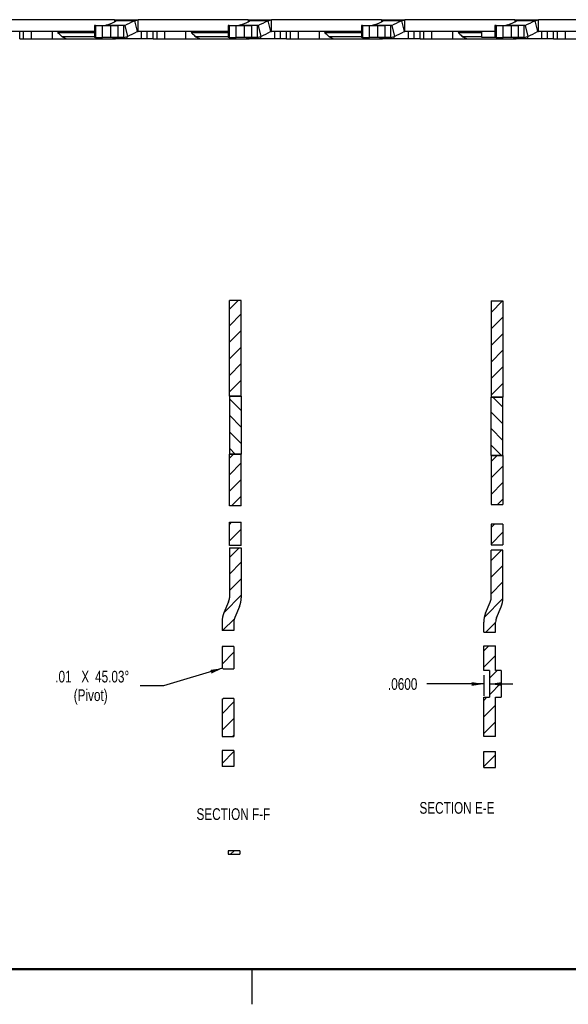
# Model space of a CAD drawing. Header units: inches. Extents: x 0.1 to 87.3, y 0.1 to 33.9.
# Tile 3 of 174: x 16.3 to 22.1, y 0.1 to 10.6. Entities that reach past the tile are written whole.
import ezdxf

# ---------------------------------------------------------------- set-up
doc = ezdxf.new("R2010")
doc.units = ezdxf.units.IN
doc.header["$MEASUREMENT"] = 0
doc.linetypes.add('PHANTOM', pattern=[0.5, 0.25, -0.05, 0.05, -0.05, 0.05, -0.05])
doc.layers.add('DIMENSIONS', color=171, linetype='Continuous')
doc.layers.add('NOTES', color=5, linetype='Continuous')
doc.layers.add('SECTION_VIEWS', color=7, linetype='PHANTOM', lineweight=35)
doc.styles.add('SLDTEXTSTYLE0', font='TXT', dxfattribs={"width": 0.75})
doc.dimstyles.new('SLDDIMSTYLE5', dxfattribs={"dimtxt": 0.125, "dimasz": 0.13, "dimexe": 0, "dimexo": 0.0625, "dimgap": 0.03125, "dimtad": 0, "dimtih": 1, "dimtoh": 1, "dimdec": 4, "dimrnd": 1e-09, "dimzin": 4, "dimdsep": 46, "dimtxsty": 'SLDTEXTSTYLE0', "dimsah": 1, "dimcen": 0.09, "dimadec": 0, "dimazin": 1, "dimtfac": 1, "dimtdec": 4, "dimtmove": 0, "dimatfit": 0, "dimfxl": 1, "dimfrac": 2, "dimtolj": 1, "dimtzin": 12, "dimarcsym": 0})

# ---------------------------------------------------------------- blocks, each defined once
blk = doc.blocks.new('_D_28')
at = {"layer": 'DIMENSIONS'}
for p, q in [((21.226, 3.64), (21.226, 3.421)), ((21.286, 3.64), (21.286, 3.421)), ((21.226, 3.546), (20.617, 3.546)), ((21.286, 3.546), (21.536, 3.546))]:
    blk.add_line(p, q, dxfattribs=at)
for points in [[(21.226, 3.546), (21.096, 3.566), (21.096, 3.526)], [(21.286, 3.546), (21.416, 3.526), (21.416, 3.566)]]:
    blk.add_solid(points, dxfattribs=at)
at = {"layer": 'DIMENSIONS', "insert": (20.202, 3.608), "char_height": 0.125, "attachment_point": 1, "style": 'SLDTEXTSTYLE0'}
blk.add_mtext('.0600', dxfattribs=at)
blk = doc.blocks.new('SW_CHAMFER_DIMENSION_0')
at = {"layer": 'DIMENSIONS', "color": 0}
for p, q in [((1.786, 0.188), (1.157, 0)), ((1.157, 0), (0.907, 0))]:
    blk.add_line(p, q, dxfattribs=at)
blk.add_solid([(1.786, 0.188), (1.656, 0.17), (1.668, 0.131)], dxfattribs=at)
at = {"layer": 'DIMENSIONS', "color": 0, "char_height": 0.125, "attachment_point": 1, "style": 'SLDTEXTSTYLE0'}
for s, insert in [('.01', (0, 0.161)), ('X', (0.278, 0.161)), ('45.03°', (0.425, 0.161)), ('(Pivot)', (0.197, -0.037))]:
    blk.add_mtext(s, dxfattribs=dict(at, insert=insert))

msp = doc.modelspace()

# ---------------------------------------------------------------- hatches: boundary and pattern name
at = {"linetype": 'Continuous', "lineweight": 18}
h = msp.add_hatch(dxfattribs=at)
h.set_pattern_fill('ANSI31', style=0)
h.paths.add_polyline_path([(18.63524, 6.62118), (18.63524, 7.64112), (18.50925, 7.64112), (18.50925, 6.62118)], flags=0)
h = msp.add_hatch(dxfattribs=at)
h.set_pattern_fill('ANSI31', style=0)
h.paths.add_polyline_path([(21.42943, 7.63751), (21.30345, 7.63751), (21.30345, 6.60967), (21.42943, 6.60967)], flags=0)
h = msp.add_hatch(dxfattribs=at)
h.set_pattern_fill('ANSI31', style=0)
h.paths.add_polyline_path([(18.63524, 6.00069), (18.50925, 6.00069), (18.50925, 5.44893), (18.63524, 5.44893)], flags=0)
h = msp.add_hatch(dxfattribs=at)
h.set_pattern_fill('ANSI31', style=0)
h.paths.add_polyline_path([(21.42943, 5.46202), (21.42943, 5.98799), (21.30345, 5.98799), (21.30345, 5.46202)], flags=0)
h = msp.add_hatch(dxfattribs=at)
h.set_pattern_fill('ANSI31', style=0)
h.paths.add_polyline_path([(18.63524, 5.27331), (18.50925, 5.27331), (18.50925, 5.02659), (18.63524, 5.02659)], flags=0)
h = msp.add_hatch(dxfattribs=at)
h.set_pattern_fill('ANSI31', style=0)
h.paths.add_polyline_path([(21.42943, 5.03335), (21.42943, 5.253), (21.30345, 5.253), (21.30345, 5.03335)], flags=0)
at = {"layer": 'NOTES', "linetype": 'Continuous', "lineweight": 18}
h = msp.add_hatch(dxfattribs=at)
h.set_pattern_fill('ANSI31', color=256, angle=3e-322, style=0)
edge = h.paths.add_edge_path(flags=0)
edge.add_line((21.29406, 4.41871), (21.24505, 4.30304))
edge.add_ellipse((21.46974, 4.20749), major_axis=(0, 0.24454), ratio=0.99818749, start_angle=67, end_angle=90)
edge.add_line((21.22564, 4.20749), (21.22564, 4.09823))
edge.add_line((21.22564, 4.09823), (21.35163, 4.09823))
edge.add_line((21.35163, 4.09823), (21.35163, 4.20749))
edge.add_ellipse((21.46974, 4.20749), major_axis=(0, 0.11832), ratio=0.99818749, start_angle=67, end_angle=90, ccw=False)
edge.add_line((21.36102, 4.25373), (21.41003, 4.3694))
edge.add_ellipse((21.18534, 4.46494), major_axis=(0, -0.24454), ratio=0.99818749, start_angle=67, end_angle=90)
edge.add_line((21.42943, 4.46494), (21.42943, 4.97437))
edge.add_line((21.42943, 4.97437), (21.30345, 4.97437))
edge.add_line((21.30345, 4.97437), (21.30345, 4.46494))
edge.add_ellipse((21.18534, 4.46494), major_axis=(0, -0.11832), ratio=0.99818749, start_angle=67, end_angle=90, ccw=False)
h = msp.add_hatch(dxfattribs=at)
h.set_pattern_fill('ANSI31', color=256, angle=3e-322, style=0)
h.paths.add_polyline_path([(21.22564, 3.69047), (21.28564, 3.69047), (21.28564, 3.40377), (21.22564, 3.40377), (21.22564, 2.98592), (21.35163, 2.98592), (21.35163, 3.40377), (21.41163, 3.40377), (21.41163, 3.69047), (21.35163, 3.69047), (21.35163, 3.95394), (21.22564, 3.95394)], flags=0)
h = msp.add_hatch(dxfattribs=at)
h.set_pattern_fill('ANSI31', color=256, angle=3e-322, style=0)
h.paths.add_polyline_path([(21.35163, 2.82668), (21.22564, 2.82668), (21.22564, 2.65304), (21.35163, 2.65304)], flags=0)
at = {"layer": 'SECTION_VIEWS', "linetype": 'Continuous', "lineweight": 18}
h = msp.add_hatch(dxfattribs=at)
h.set_pattern_fill('ANSI31', color=256, angle=90, style=0)
h.paths.add_polyline_path([(18.63524, 6.00069), (18.63524, 6.62118), (18.50925, 6.62118), (18.50925, 6.00069)], flags=0)
h = msp.add_hatch(dxfattribs=at)
h.set_pattern_fill('ANSI31', color=256, angle=90, style=0)
h.paths.add_polyline_path([(21.30345, 5.98799), (21.42943, 5.98799), (21.42943, 6.60967), (21.30345, 6.60967)], flags=0)
h = msp.add_hatch(dxfattribs=at)
h.set_pattern_fill('ANSI31', color=256, angle=3e-322, style=0)
edge = h.paths.add_edge_path(flags=0)
edge.add_ellipse((18.39114, 4.46796), major_axis=(0, -0.11832), ratio=0.99818749, start_angle=67, end_angle=90, ccw=False)
edge.add_line((18.49986, 4.42172), (18.45085, 4.30606))
edge.add_ellipse((18.67554, 4.21051), major_axis=(0, 0.24454), ratio=0.99818749, start_angle=67, end_angle=90)
edge.add_line((18.43145, 4.21051), (18.43145, 4.11705))
edge.add_line((18.43145, 4.11705), (18.55743, 4.11705))
edge.add_line((18.55743, 4.11705), (18.55743, 4.21051))
edge.add_ellipse((18.67554, 4.21051), major_axis=(0, 0.11832), ratio=0.99818749, start_angle=67, end_angle=90, ccw=False)
edge.add_line((18.56682, 4.25674), (18.61583, 4.37241))
edge.add_ellipse((18.39114, 4.46796), major_axis=(0, -0.24454), ratio=0.99818749, start_angle=67, end_angle=90)
edge.add_line((18.63524, 4.46796), (18.63524, 5.00196))
edge.add_line((18.63524, 5.00196), (18.50925, 5.00196))
edge.add_line((18.50925, 5.00196), (18.50925, 4.46796))
h = msp.add_hatch(dxfattribs=at)
h.set_pattern_fill('ANSI31', color=256, angle=3e-322, style=0)
edge = h.paths.add_edge_path(flags=0)
edge.add_spline(control_points=[(18.43145, 3.71919), (18.43485, 3.71578), (18.43826, 3.71237), (18.44166, 3.70896)], knot_values=[0.01028185, 0.01028185, 0.01028185, 0.01028185, 0.01064896, 0.01064896, 0.01064896, 0.01064896], weights=[1, 1, 1, 1], degree=3, periodic=0)
edge.add_line((18.44166, 3.70896), (18.55743, 3.70896))
edge.add_line((18.55743, 3.70896), (18.55743, 3.94618))
edge.add_line((18.55743, 3.94618), (18.43145, 3.94618))
edge.add_line((18.43145, 3.94618), (18.43145, 3.71919))
h = msp.add_hatch(dxfattribs=at)
h.set_pattern_fill('ANSI31', color=256, angle=3e-322, style=0)
edge = h.paths.add_edge_path(flags=0)
edge.add_spline(control_points=[(18.44166, 3.39251), (18.43826, 3.3891), (18.43485, 3.38569), (18.43145, 3.38228)], knot_values=[0.02180202, 0.02180202, 0.02180202, 0.02180202, 0.02216864, 0.02216864, 0.02216864, 0.02216864], weights=[1, 1, 1, 1], degree=3, periodic=0)
edge.add_line((18.43145, 3.38228), (18.43145, 2.98541))
edge.add_line((18.43145, 2.98541), (18.55743, 2.98541))
edge.add_line((18.55743, 2.98541), (18.55743, 3.39251))
edge.add_line((18.55743, 3.39251), (18.44166, 3.39251))
h = msp.add_hatch(dxfattribs=at)
h.set_pattern_fill('ANSI31', color=256, angle=3e-322, style=0)
h.paths.add_polyline_path([(18.55743, 2.66529), (18.55743, 2.83442), (18.43145, 2.83442), (18.43145, 2.66529)], flags=0)
h = msp.add_hatch(dxfattribs=at)
h.set_pattern_fill('ANSI31', color=256, angle=3e-322, style=0)
h.paths.add_polyline_path([(18.62085, 1.72807), (18.62085, 1.76585), (18.49486, 1.76585), (18.49486, 1.72807)], flags=0)

# ---------------------------------------------------------------- linework, layer by layer
at = {"color": 7, "linetype": 'Continuous', "lineweight": 25}
for p, q in [((17.28303, 10.6408), (16.10867, 10.6408)), ((17.28303, 10.6408), (17.28303, 10.61814)), ((17.28303, 10.6408), (17.28819, 10.6408)), ((17.28819, 10.6408), (17.30001, 10.6408)), ((17.28819, 10.6408), (17.28819, 10.62167)), ((17.49526, 10.63), (17.29794, 10.63)), ((17.30001, 10.6408), (17.53367, 10.6408)), ((17.49526, 10.63), (17.53367, 10.6408)), ((17.49526, 10.63), (17.52456, 10.51335)), ((17.53367, 10.51481), (17.53367, 10.6408)), ((18.70803, 10.6408), (17.53367, 10.6408)), ((18.70803, 10.6408), (18.70803, 10.61814)), ((18.70803, 10.6408), (18.71319, 10.6408)), ((18.71319, 10.6408), (18.72501, 10.6408)), ((18.71319, 10.6408), (18.71319, 10.62167)), ((18.92026, 10.63), (18.72294, 10.63)), ((18.72501, 10.6408), (18.95867, 10.6408)), ((18.92026, 10.63), (18.95867, 10.6408)), ((18.92026, 10.63), (18.94956, 10.51335)), ((18.95867, 10.51481), (18.95867, 10.6408)), ((20.13303, 10.6408), (18.95867, 10.6408)), ((20.13303, 10.6408), (20.13303, 10.61814)), ((20.13303, 10.6408), (20.13819, 10.6408)), ((20.13819, 10.6408), (20.15001, 10.6408)), ((20.13819, 10.6408), (20.13819, 10.62167)), ((20.34526, 10.63), (20.14794, 10.63)), ((20.15001, 10.6408), (20.38367, 10.6408)), ((20.34526, 10.63), (20.38367, 10.6408)), ((20.34526, 10.63), (20.37456, 10.51335)), ((20.38367, 10.51481), (20.38367, 10.6408)), ((21.55803, 10.6408), (20.38367, 10.6408)), ((21.55803, 10.6408), (21.55803, 10.61814)), ((21.55803, 10.6408), (21.56319, 10.6408)), ((21.56319, 10.6408), (21.57501, 10.6408)), ((21.56319, 10.6408), (21.56319, 10.62167)), ((21.77026, 10.63), (21.57294, 10.63)), ((21.57501, 10.6408), (21.80867, 10.6408)), ((21.77026, 10.63), (21.80867, 10.6408)), ((21.77026, 10.63), (21.79956, 10.51335)), ((21.80867, 10.51481), (21.80867, 10.6408)), ((22.98303, 10.6408), (21.80867, 10.6408)), ((17.06968, 10.57738), (17.06968, 10.4514)), ((17.08121, 10.57738), (17.06968, 10.57738)), ((17.08121, 10.57738), (17.08121, 10.4514)), ((17.08121, 10.57738), (17.15548, 10.57738)), ((17.15548, 10.4514), (17.15548, 10.57738)), ((17.15548, 10.57738), (17.24473, 10.57738)), ((17.18283, 10.57787), (17.18484, 10.57884)), ((17.39194, 10.57884), (17.18484, 10.57884)), ((17.24473, 10.4514), (17.24473, 10.57738)), ((17.24473, 10.57738), (17.31862, 10.57738)), ((17.31862, 10.57738), (17.31862, 10.4514)), ((17.38271, 10.57738), (17.31862, 10.57738)), ((17.38271, 10.57738), (17.39194, 10.57884)), ((17.38271, 10.4514), (17.38271, 10.57738)), ((17.39194, 10.57884), (17.42124, 10.46219)), ((18.49468, 10.57738), (18.49468, 10.4514)), ((18.50621, 10.57738), (18.49468, 10.57738)), ((18.50621, 10.57738), (18.50621, 10.4514)), ((18.50621, 10.57738), (18.58048, 10.57738)), ((18.58048, 10.4514), (18.58048, 10.57738)), ((18.58048, 10.57738), (18.66973, 10.57738)), ((18.60783, 10.57787), (18.60984, 10.57884)), ((18.81694, 10.57884), (18.60984, 10.57884)), ((18.66973, 10.4514), (18.66973, 10.57738)), ((18.66973, 10.57738), (18.74362, 10.57738)), ((18.74362, 10.57738), (18.74362, 10.4514)), ((18.80771, 10.57738), (18.74362, 10.57738)), ((18.80771, 10.57738), (18.81694, 10.57884)), ((18.80771, 10.4514), (18.80771, 10.57738)), ((18.81694, 10.57884), (18.84624, 10.46219)), ((19.91968, 10.57738), (19.91968, 10.4514)), ((19.93121, 10.57738), (19.91968, 10.57738)), ((19.93121, 10.57738), (19.93121, 10.4514)), ((19.93121, 10.57738), (20.00548, 10.57738)), ((20.00548, 10.4514), (20.00548, 10.57738)), ((20.00548, 10.57738), (20.09473, 10.57738)), ((20.03283, 10.57787), (20.03484, 10.57884)), ((20.24194, 10.57884), (20.03484, 10.57884)), ((20.09473, 10.4514), (20.09473, 10.57738)), ((20.09473, 10.57738), (20.16862, 10.57738)), ((20.16862, 10.57738), (20.16862, 10.4514)), ((20.23271, 10.57738), (20.16862, 10.57738)), ((20.23271, 10.57738), (20.24194, 10.57884)), ((20.23271, 10.4514), (20.23271, 10.57738)), ((20.24194, 10.57884), (20.27124, 10.46219)), ((21.34468, 10.57738), (21.34468, 10.4514)), ((21.35621, 10.57738), (21.34468, 10.57738)), ((21.35621, 10.57738), (21.35621, 10.4514)), ((21.35621, 10.57738), (21.43048, 10.57738)), ((21.43048, 10.4514), (21.43048, 10.57738)), ((21.43048, 10.57738), (21.51973, 10.57738)), ((21.45783, 10.57787), (21.45984, 10.57884)), ((21.66694, 10.57884), (21.45984, 10.57884)), ((21.51973, 10.4514), (21.51973, 10.57738)), ((21.51973, 10.57738), (21.59362, 10.57738)), ((21.59362, 10.57738), (21.59362, 10.4514)), ((21.65771, 10.57738), (21.59362, 10.57738)), ((21.65771, 10.57738), (21.66694, 10.57884)), ((21.65771, 10.4514), (21.65771, 10.57738)), ((21.66694, 10.57884), (21.69624, 10.46219)), ((17.06968, 10.51481), (16.10867, 10.51481)), ((16.27056, 10.43701), (16.27056, 10.51481)), ((16.27056, 10.43701), (16.30798, 10.43701)), ((16.29192, 10.51432), (16.29192, 10.51481)), ((16.29975, 10.51432), (16.29975, 10.51481)), ((16.30798, 10.51481), (16.30798, 10.43701)), ((16.30798, 10.43701), (16.39267, 10.43701)), ((16.31962, 10.51432), (16.31962, 10.51481)), ((16.39267, 10.51481), (16.39267, 10.43701)), ((16.39267, 10.43701), (16.61608, 10.43701)), ((16.45496, 10.51432), (16.45496, 10.51481)), ((16.48694, 10.51481), (16.48694, 10.51432)), ((16.49507, 10.51481), (16.49507, 10.51432)), ((16.52148, 10.51432), (16.52148, 10.51481)), ((16.52957, 10.51432), (16.52957, 10.51481)), ((16.61608, 10.51481), (16.61608, 10.43701)), ((16.61608, 10.43701), (16.76854, 10.43701)), ((16.67548, 10.50542), (17.06968, 10.50542)), ((16.70572, 10.51432), (16.70572, 10.51481)), ((16.71433, 10.51432), (16.71433, 10.51481)), ((16.72715, 10.45641), (16.77091, 10.43701)), ((17.06968, 10.45641), (16.72715, 10.45641)), ((16.77091, 10.43701), (17.2948, 10.43701)), ((16.78326, 10.51432), (16.78326, 10.51481)), ((17.08121, 10.4514), (17.06968, 10.4514)), ((17.08121, 10.4514), (17.15548, 10.4514)), ((17.24473, 10.4514), (17.15548, 10.4514)), ((17.31862, 10.4514), (17.24473, 10.4514)), ((17.2948, 10.43701), (17.2948, 10.4514)), ((17.35856, 10.43701), (17.2948, 10.43701)), ((17.38271, 10.4514), (17.31862, 10.4514)), ((17.35856, 10.4514), (17.35856, 10.43701)), ((17.41577, 10.43701), (17.35856, 10.43701)), ((17.38271, 10.4514), (17.42124, 10.46219)), ((17.41577, 10.46066), (17.41577, 10.43701)), ((17.57003, 10.43701), (17.41577, 10.43701)), ((17.52456, 10.51335), (17.53367, 10.51481)), ((18.49468, 10.51481), (17.53367, 10.51481)), ((17.57003, 10.43701), (17.57003, 10.51481)), ((17.62646, 10.43701), (17.57003, 10.43701)), ((17.57325, 10.51481), (17.57325, 10.51432)), ((17.59284, 10.51432), (17.59284, 10.51481)), ((17.61038, 10.51432), (17.61038, 10.51481)), ((17.62646, 10.51481), (17.62646, 10.43701)), ((17.69556, 10.43701), (17.62646, 10.43701)), ((17.63568, 10.51432), (17.63568, 10.51481)), ((17.67489, 10.51481), (17.67489, 10.51432)), ((17.68309, 10.51481), (17.68309, 10.51432)), ((17.68859, 10.51481), (17.68859, 10.51432)), ((17.69556, 10.43701), (17.69556, 10.51481)), ((17.69556, 10.43701), (17.73298, 10.43701)), ((17.71692, 10.51432), (17.71692, 10.51481)), ((17.72475, 10.51432), (17.72475, 10.51481)), ((17.73298, 10.51481), (17.73298, 10.43701)), ((17.73298, 10.43701), (17.81767, 10.43701)), ((17.74462, 10.51432), (17.74462, 10.51481)), ((17.81767, 10.51481), (17.81767, 10.43701)), ((17.81767, 10.43701), (18.04108, 10.43701)), ((17.87996, 10.51432), (17.87996, 10.51481)), ((17.91194, 10.51481), (17.91194, 10.51432)), ((17.92007, 10.51481), (17.92007, 10.51432)), ((17.94648, 10.51432), (17.94648, 10.51481)), ((17.95457, 10.51432), (17.95457, 10.51481)), ((18.04108, 10.51481), (18.04108, 10.43701)), ((18.04108, 10.43701), (18.19354, 10.43701)), ((18.10048, 10.50542), (18.49468, 10.50542)), ((18.13072, 10.51432), (18.13072, 10.51481)), ((18.13933, 10.51432), (18.13933, 10.51481)), ((18.15215, 10.45641), (18.19591, 10.43701)), ((18.49468, 10.45641), (18.15215, 10.45641)), ((18.19591, 10.43701), (18.7198, 10.43701)), ((18.20826, 10.51432), (18.20826, 10.51481)), ((18.50621, 10.4514), (18.49468, 10.4514)), ((18.50621, 10.4514), (18.58048, 10.4514)), ((18.66973, 10.4514), (18.58048, 10.4514)), ((18.74362, 10.4514), (18.66973, 10.4514)), ((18.7198, 10.43701), (18.7198, 10.4514)), ((18.78356, 10.43701), (18.7198, 10.43701)), ((18.80771, 10.4514), (18.74362, 10.4514)), ((18.78356, 10.4514), (18.78356, 10.43701)), ((18.84077, 10.43701), (18.78356, 10.43701)), ((18.80771, 10.4514), (18.84624, 10.46219)), ((18.84077, 10.46066), (18.84077, 10.43701)), ((18.99503, 10.43701), (18.84077, 10.43701)), ((18.94956, 10.51335), (18.95867, 10.51481)), ((19.91968, 10.51481), (18.95867, 10.51481)), ((18.99503, 10.43701), (18.99503, 10.51481)), ((19.05146, 10.43701), (18.99503, 10.43701)), ((18.99825, 10.51481), (18.99825, 10.51432)), ((19.01784, 10.51432), (19.01784, 10.51481)), ((19.03538, 10.51432), (19.03538, 10.51481)), ((19.05146, 10.51481), (19.05146, 10.43701)), ((19.12056, 10.43701), (19.05146, 10.43701)), ((19.06068, 10.51432), (19.06068, 10.51481)), ((19.09989, 10.51481), (19.09989, 10.51432)), ((19.10809, 10.51481), (19.10809, 10.51432)), ((19.11359, 10.51481), (19.11359, 10.51432)), ((19.12056, 10.43701), (19.12056, 10.51481)), ((19.12056, 10.43701), (19.15798, 10.43701)), ((19.14192, 10.51432), (19.14192, 10.51481)), ((19.14975, 10.51432), (19.14975, 10.51481)), ((19.15798, 10.51481), (19.15798, 10.43701)), ((19.15798, 10.43701), (19.24267, 10.43701)), ((19.16962, 10.51432), (19.16962, 10.51481)), ((19.24267, 10.51481), (19.24267, 10.43701)), ((19.24267, 10.43701), (19.46608, 10.43701)), ((19.30496, 10.51432), (19.30496, 10.51481)), ((19.33694, 10.51481), (19.33694, 10.51432)), ((19.34507, 10.51481), (19.34507, 10.51432)), ((19.37148, 10.51432), (19.37148, 10.51481)), ((19.37957, 10.51432), (19.37957, 10.51481)), ((19.46608, 10.51481), (19.46608, 10.43701)), ((19.46608, 10.43701), (19.61854, 10.43701)), ((19.52548, 10.50542), (19.91968, 10.50542)), ((19.55572, 10.51432), (19.55572, 10.51481)), ((19.56433, 10.51432), (19.56433, 10.51481)), ((19.57715, 10.45641), (19.62091, 10.43701)), ((19.91968, 10.45641), (19.57715, 10.45641)), ((19.62091, 10.43701), (20.1448, 10.43701)), ((19.63326, 10.51432), (19.63326, 10.51481)), ((19.93121, 10.4514), (19.91968, 10.4514)), ((19.93121, 10.4514), (20.00548, 10.4514)), ((20.09473, 10.4514), (20.00548, 10.4514)), ((20.16862, 10.4514), (20.09473, 10.4514)), ((20.1448, 10.43701), (20.1448, 10.4514)), ((20.20856, 10.43701), (20.1448, 10.43701)), ((20.23271, 10.4514), (20.16862, 10.4514)), ((20.20856, 10.4514), (20.20856, 10.43701)), ((20.26577, 10.43701), (20.20856, 10.43701)), ((20.23271, 10.4514), (20.27124, 10.46219)), ((20.26577, 10.46066), (20.26577, 10.43701)), ((20.42003, 10.43701), (20.26577, 10.43701)), ((20.37456, 10.51335), (20.38367, 10.51481)), ((21.34468, 10.51481), (20.38367, 10.51481)), ((20.42003, 10.43701), (20.42003, 10.51481)), ((20.47646, 10.43701), (20.42003, 10.43701)), ((20.42325, 10.51481), (20.42325, 10.51432)), ((20.44284, 10.51432), (20.44284, 10.51481)), ((20.46038, 10.51432), (20.46038, 10.51481)), ((20.47646, 10.51481), (20.47646, 10.43701)), ((20.54556, 10.43701), (20.47646, 10.43701)), ((20.48568, 10.51432), (20.48568, 10.51481)), ((20.52489, 10.51481), (20.52489, 10.51432)), ((20.53309, 10.51481), (20.53309, 10.51432)), ((20.53859, 10.51481), (20.53859, 10.51432)), ((20.54556, 10.43701), (20.54556, 10.51481)), ((20.54556, 10.43701), (20.58298, 10.43701)), ((20.56692, 10.51432), (20.56692, 10.51481)), ((20.57475, 10.51432), (20.57475, 10.51481)), ((20.58298, 10.51481), (20.58298, 10.43701)), ((20.58298, 10.43701), (20.66767, 10.43701)), ((20.59462, 10.51432), (20.59462, 10.51481)), ((20.66767, 10.51481), (20.66767, 10.43701)), ((20.66767, 10.43701), (20.89108, 10.43701)), ((20.72996, 10.51432), (20.72996, 10.51481)), ((20.76194, 10.51481), (20.76194, 10.51432)), ((20.77007, 10.51481), (20.77007, 10.51432)), ((20.79648, 10.51432), (20.79648, 10.51481)), ((20.80457, 10.51432), (20.80457, 10.51481)), ((20.89108, 10.51481), (20.89108, 10.43701)), ((20.89108, 10.43701), (21.04354, 10.43701)), ((20.95048, 10.50542), (21.20104, 10.50542)), ((20.98072, 10.51432), (20.98072, 10.51481)), ((20.98933, 10.51432), (20.98933, 10.51481)), ((21.00215, 10.45641), (21.04591, 10.43701)), ((21.20104, 10.45641), (21.00215, 10.45641)), ((21.04591, 10.43701), (21.5698, 10.43701)), ((21.05826, 10.51432), (21.05826, 10.51481)), ((21.20104, 10.51481), (21.20104, 10.45481)), ((21.20104, 10.45481), (21.25615, 10.45481)), ((21.25615, 10.45481), (21.34468, 10.45481)), ((21.35621, 10.4514), (21.34468, 10.4514)), ((21.35621, 10.4514), (21.43048, 10.4514)), ((21.51973, 10.4514), (21.43048, 10.4514)), ((21.59362, 10.4514), (21.51973, 10.4514)), ((21.5698, 10.43701), (21.5698, 10.4514)), ((21.63356, 10.43701), (21.5698, 10.43701)), ((21.65771, 10.4514), (21.59362, 10.4514)), ((21.63356, 10.4514), (21.63356, 10.43701)), ((21.69077, 10.43701), (21.63356, 10.43701)), ((21.65771, 10.4514), (21.69624, 10.46219)), ((21.69077, 10.46066), (21.69077, 10.43701)), ((21.84503, 10.43701), (21.69077, 10.43701)), ((21.79956, 10.51335), (21.80867, 10.51481)), ((22.76968, 10.51481), (21.80867, 10.51481)), ((21.84503, 10.43701), (21.84503, 10.51481)), ((21.90146, 10.43701), (21.84503, 10.43701)), ((21.84825, 10.51481), (21.84825, 10.51432)), ((21.86784, 10.51432), (21.86784, 10.51481)), ((21.88538, 10.51432), (21.88538, 10.51481)), ((21.90146, 10.51481), (21.90146, 10.43701)), ((21.97056, 10.43701), (21.90146, 10.43701)), ((21.91068, 10.51432), (21.91068, 10.51481)), ((21.94989, 10.51481), (21.94989, 10.51432)), ((21.95809, 10.51481), (21.95809, 10.51432)), ((21.96359, 10.51481), (21.96359, 10.51432)), ((21.97056, 10.43701), (21.97056, 10.51481)), ((21.97056, 10.43701), (22.00798, 10.43701)), ((21.99192, 10.51432), (21.99192, 10.51481)), ((21.99975, 10.51432), (21.99975, 10.51481)), ((22.00798, 10.51481), (22.00798, 10.43701)), ((22.00798, 10.43701), (22.09267, 10.43701)), ((22.01962, 10.51432), (22.01962, 10.51481)), ((22.09267, 10.51481), (22.09267, 10.43701)), ((22.09267, 10.43701), (22.31608, 10.43701)), ((18.63524, 7.64112), (18.50925, 7.64112)), ((18.50925, 6.62118), (18.50925, 7.64112)), ((18.63524, 6.62118), (18.63524, 7.64112)), ((21.30345, 7.63751), (21.42943, 7.63751)), ((21.30345, 7.63751), (21.30345, 6.60967)), ((21.42943, 7.63751), (21.42943, 6.60967)), ((18.63524, 6.62118), (18.50925, 6.62118)), ((18.50925, 6.62118), (18.63524, 6.62118)), ((18.50925, 6.62118), (18.50925, 6.00069)), ((18.63524, 6.62118), (18.63524, 6.00069)), ((21.30345, 6.60967), (21.42943, 6.60967)), ((21.42943, 6.60967), (21.30345, 6.60967)), ((21.30345, 5.98799), (21.30345, 6.60967)), ((21.42943, 5.98799), (21.42943, 6.60967)), ((18.50925, 6.00069), (18.63524, 6.00069)), ((18.50925, 5.44893), (18.50925, 6.00069)), ((18.63524, 6.00069), (18.50925, 6.00069)), ((18.63524, 5.44893), (18.63524, 6.00069)), ((21.42943, 5.98799), (21.30345, 5.98799)), ((21.30345, 5.98799), (21.30345, 5.46202)), ((21.30345, 5.98799), (21.42943, 5.98799)), ((21.42943, 5.98799), (21.42943, 5.46202)), ((18.63524, 5.44893), (18.50925, 5.44893)), ((21.30345, 5.46202), (21.42943, 5.46202)), ((18.50925, 5.27331), (18.63524, 5.27331)), ((18.50925, 5.02659), (18.50925, 5.27331)), ((18.63524, 5.02659), (18.63524, 5.27331)), ((21.42943, 5.253), (21.30345, 5.253)), ((21.30345, 5.253), (21.30345, 5.03335)), ((21.42943, 5.253), (21.42943, 5.03335)), ((18.63524, 5.02659), (18.50925, 5.02659)), ((18.50925, 5.00196), (18.63524, 5.00196)), ((18.50925, 5.00196), (18.50925, 4.46796)), ((18.63524, 5.00196), (18.63524, 4.46796)), ((21.30345, 5.03335), (21.42943, 5.03335)), ((21.42943, 4.97437), (21.30345, 4.97437)), ((21.30345, 4.46494), (21.30345, 4.97437)), ((21.42943, 4.46494), (21.42943, 4.97437)), ((18.49986, 4.42172), (18.45085, 4.30606)), ((21.24505, 4.30304), (21.29406, 4.41871)), ((18.61583, 4.37241), (18.56682, 4.25674)), ((21.36102, 4.25373), (21.41003, 4.3694)), ((18.43145, 4.21051), (18.43145, 4.11705)), ((18.55743, 4.21051), (18.55743, 4.11705)), ((21.22564, 4.09823), (21.22564, 4.20749)), ((21.35163, 4.09823), (21.35163, 4.20749)), ((18.55743, 4.11705), (18.43145, 4.11705)), ((21.22564, 4.09823), (21.35163, 4.09823)), ((18.55743, 3.94618), (18.43145, 3.94618)), ((18.43145, 3.94618), (18.43145, 3.71919)), ((18.55743, 3.94618), (18.55743, 3.70896)), ((21.22564, 3.95394), (21.35163, 3.95394)), ((21.22564, 3.69047), (21.22564, 3.95394)), ((21.35163, 3.69047), (21.35163, 3.95394)), ((18.44166, 3.70896), (18.43145, 3.71919)), ((18.44166, 3.70896), (18.55743, 3.70896)), ((21.28564, 3.69047), (21.22564, 3.69047)), ((21.28564, 3.69047), (21.28564, 3.40377)), ((21.41163, 3.69047), (21.35163, 3.69047)), ((21.41163, 3.69047), (21.41163, 3.40377)), ((18.43145, 3.38228), (18.44166, 3.39251)), ((18.43145, 3.38228), (18.43145, 2.98541)), ((18.55743, 3.39251), (18.44166, 3.39251)), ((18.55743, 3.39251), (18.55743, 2.98541)), ((21.22564, 3.40377), (21.28564, 3.40377)), ((21.22564, 2.98592), (21.22564, 3.40377)), ((21.35163, 2.98592), (21.35163, 3.40377)), ((21.35163, 3.40377), (21.41163, 3.40377)), ((18.43145, 2.98541), (18.55743, 2.98541)), ((21.35163, 2.98592), (21.22564, 2.98592)), ((18.55743, 2.83442), (18.43145, 2.83442)), ((18.43145, 2.83442), (18.43145, 2.66529)), ((18.55743, 2.83442), (18.55743, 2.66529)), ((21.22564, 2.82668), (21.35163, 2.82668)), ((21.22564, 2.65304), (21.22564, 2.82668)), ((21.35163, 2.65304), (21.35163, 2.82668)), ((18.55743, 2.66529), (18.43145, 2.66529)), ((21.22564, 2.65304), (21.35163, 2.65304)), ((18.62085, 1.76585), (18.49486, 1.76585)), ((18.49486, 1.76585), (18.49486, 1.72807)), ((18.49486, 1.72807), (18.62085, 1.72807)), ((18.62085, 1.76585), (18.62085, 1.72807)), ((18.75, 0.5), (18.75, 0.125))]:
    msp.add_line(p, q, dxfattribs=at)
at = {"color": 7, "linetype": 'Continuous', "lineweight": 50}
msp.add_line((74.5, 0.5), (0.5, 0.5), dxfattribs=at)
at = {"color": 7, "linetype": 'Continuous', "lineweight": 25}
for centre, radius, start, end in [((-5.79106, 57.52942), 52.36228, 296.278977, 296.405133), ((-4.36606, 57.52942), 52.36228, 296.278977, 296.405133), ((-2.94106, 57.52942), 52.36228, 296.278977, 296.405133), ((-1.51606, 57.52942), 52.36228, 296.278977, 296.405133), ((17.18011, 10.58511), 0.00773, 270.162011, 290.534035), ((18.60511, 10.58511), 0.00773, 270.162011, 290.534035), ((20.03011, 10.58511), 0.00773, 270.162011, 290.534035), ((21.45511, 10.58511), 0.00773, 270.162011, 290.534035), ((-5.76175, 57.41278), 52.36228, 296.278977, 296.405133), ((-4.33675, 57.41278), 52.36228, 296.278977, 296.405133), ((-2.91175, 57.41278), 52.36228, 296.278977, 296.405133), ((-1.48675, 57.41278), 52.36228, 296.278977, 296.405133)]:
    msp.add_arc(centre, radius, start, end, dxfattribs=at)
for centre, major_axis, ratio, start_param, end_param in [((17.2067, 10.61894), (0.09808, 0.02728), 0.30057706, 4.62717578, 5.81533778), ((18.6317, 10.61894), (0.09808, 0.02728), 0.30057706, 4.62717578, 5.81533778), ((20.0567, 10.61894), (0.09808, 0.02728), 0.30057706, 4.62717578, 5.81533778), ((21.4817, 10.61894), (0.09808, 0.02728), 0.30057706, 4.62717578, 5.81533778), ((17.20647, 10.57759), (0.0299, 0.00831), 0.30057706, 1.48558312, 2.29254433), ((18.63147, 10.57759), (0.0299, 0.00831), 0.30057706, 1.48558312, 2.29254433), ((20.05647, 10.57759), (0.0299, 0.00831), 0.30057706, 1.48558312, 2.29254433), ((21.48147, 10.57759), (0.0299, 0.00831), 0.30057706, 1.48558312, 2.29254433), ((18.39114, 4.46796), (0, -0.11832), 0.99818749, 1.1693706, 1.57079633), ((18.39114, 4.46796), (0, -0.24454), 0.99818749, 1.1693706, 1.57079633), ((21.18534, 4.46494), (0, -0.11832), 0.99818749, 1.1693706, 1.57079633), ((21.18534, 4.46494), (0, -0.24454), 0.99818749, 1.1693706, 1.57079633), ((18.67554, 4.21051), (0, 0.24454), 0.99818749, 1.1693706, 1.57079633), ((18.67554, 4.21051), (0, 0.11832), 0.99818749, 1.1693706, 1.57079633), ((21.46974, 4.20749), (0, 0.24454), 0.99818749, 1.1693706, 1.57079633), ((21.46974, 4.20749), (0, 0.11832), 0.99818749, 1.1693706, 1.57079633)]:
    msp.add_ellipse(centre, major_axis=major_axis, ratio=ratio, start_param=start_param, end_param=end_param, dxfattribs=at)
for points, knots in [([(17.30001, 10.6408), (17.30237, 10.6406), (17.30711, 10.64022), (17.30336, 10.63572), (17.29899, 10.63111), (17.29794, 10.63)], [0, 0, 0, 0, 0.43123402, 0.86351975, 1, 1, 1, 1]), ([(18.72501, 10.6408), (18.72737, 10.6406), (18.73211, 10.64022), (18.72836, 10.63572), (18.72399, 10.63111), (18.72294, 10.63)], [0, 0, 0, 0, 0.43123402, 0.86351975, 1, 1, 1, 1]), ([(20.15001, 10.6408), (20.15237, 10.6406), (20.15711, 10.64022), (20.15336, 10.63572), (20.14899, 10.63111), (20.14794, 10.63)], [0, 0, 0, 0, 0.43123402, 0.86351975, 1, 1, 1, 1]), ([(21.57501, 10.6408), (21.57737, 10.6406), (21.58211, 10.64022), (21.57836, 10.63572), (21.57399, 10.63111), (21.57294, 10.63)], [0, 0, 0, 0, 0.43123402, 0.86351975, 1, 1, 1, 1]), ([(16.67548, 10.50542), (16.68055, 10.50069), (16.6973, 10.48504), (16.71427, 10.46867), (16.72646, 10.45707), (16.72715, 10.45641)], [0, 0, 0, 0, 0.29038357, 0.9598357, 1, 1, 1, 1]), ([(17.2948, 10.43701), (17.2912, 10.43728), (17.28402, 10.43782), (17.27234, 10.44168), (17.2643, 10.44792), (17.25983, 10.4514)], [0, 0, 0, 0, 0.30750031, 0.61500063, 1, 1, 1, 1]), ([(18.10048, 10.50542), (18.10555, 10.50069), (18.1223, 10.48504), (18.13927, 10.46867), (18.15146, 10.45707), (18.15215, 10.45641)], [0, 0, 0, 0, 0.29038357, 0.9598357, 1, 1, 1, 1]), ([(18.7198, 10.43701), (18.7162, 10.43728), (18.70902, 10.43782), (18.69734, 10.44168), (18.6893, 10.44792), (18.68483, 10.4514)], [0, 0, 0, 0, 0.30750031, 0.61500063, 1, 1, 1, 1]), ([(19.52548, 10.50542), (19.53055, 10.50069), (19.5473, 10.48504), (19.56427, 10.46867), (19.57646, 10.45707), (19.57715, 10.45641)], [0, 0, 0, 0, 0.29038357, 0.959835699, 1, 1, 1, 1]), ([(20.1448, 10.43701), (20.1412, 10.43728), (20.13402, 10.43782), (20.12234, 10.44168), (20.1143, 10.44792), (20.10983, 10.4514)], [0, 0, 0, 0, 0.30750031, 0.61500063, 1, 1, 1, 1]), ([(20.95048, 10.50542), (20.95555, 10.50069), (20.9723, 10.48504), (20.98927, 10.46867), (21.00146, 10.45707), (21.00215, 10.45641)], [0, 0, 0, 0, 0.29038357, 0.9598357, 1, 1, 1, 1]), ([(21.5698, 10.43701), (21.5662, 10.43728), (21.55902, 10.43782), (21.54734, 10.44168), (21.5393, 10.44792), (21.53483, 10.4514)], [0, 0, 0, 0, 0.30750031, 0.61500063, 1, 1, 1, 1])]:
    msp.add_open_spline(points, degree=3, knots=knots, dxfattribs=at)

# ---------------------------------------------------------------- block references
at = {"layer": 'DIMENSIONS'}
msp.add_blockref('SW_CHAMFER_DIMENSION_0', (16.6502, 3.52632), dxfattribs=at)

# ---------------------------------------------------------------- texts
at = {"layer": 'SECTION_VIEWS', "char_height": 0.125, "attachment_point": 2, "style": 'SLDTEXTSTYLE0'}
for s, insert in [('SECTION F-F', (18.55182, 2.2187)), ('SECTION E-E', (20.93878, 2.28563))]:
    msp.add_mtext(s, dxfattribs=dict(at, insert=insert))

# ---------------------------------------------------------------- dimensions: what is measured, and where the dimension line sits
at = {"layer": 'DIMENSIONS'}
dim = msp.add_linear_dim(base=(21.28564, 3.54614), p1=(21.22564, 3.69047), p2=(21.28564, 3.69047), dimstyle='SLDDIMSTYLE5', dxfattribs=at)
dim.commit()
dim.dimension.update_dxf_attribs({"geometry": '_D_28', "text_midpoint": (20.40967, 3.54614), "dimtype": 160})

doc.saveas('drawing.dxf')
